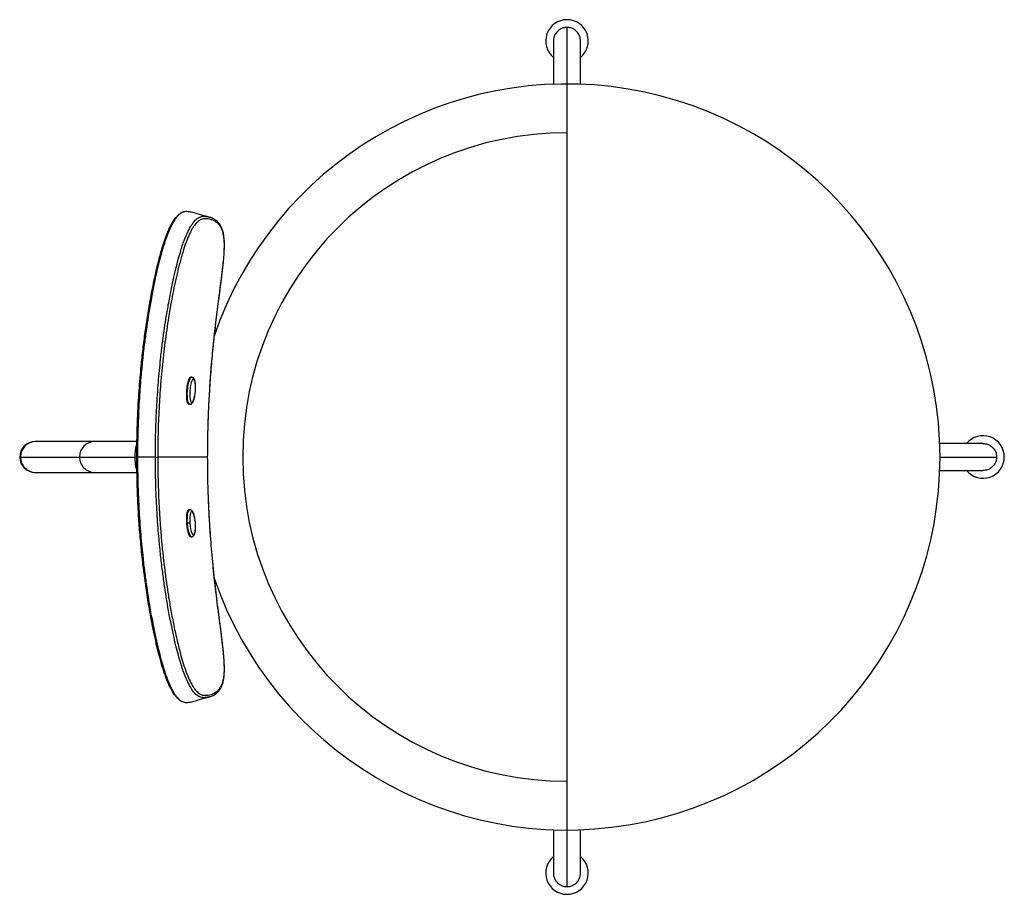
# Paper-space layout '_Top' of a CAD drawing. Header units: millimetres. Extents: x -282 to 226, y -226 to 226.
import ezdxf

# ---------------------------------------------------------------- set-up
doc = ezdxf.new("R2010")
doc.units = ezdxf.units.MM

psp = doc.layouts.new('_Top')

# ---------------------------------------------------------------- linework, layer by layer
at = {"color": 7, "linetype": 'Continuous', "lineweight": 25}
for p, q in [((0, 221.72), (0, -221.72)), ((-7, 214.68), (-7, 192.37)), ((7, 192.37), (7, 214.68)), ((-193.67, 41.17), (-194.11, 41.2)), ((-194.66, 27.2), (-195.1, 27.24)), ((-221.96, 8), (-274.43, 8)), ((-221.95, 8.26), (-222.23, 8)), ((214.68, 7), (192.37, 7)), ((-282.43, 0), (-221.98, 0)), ((-185.43, 0), (-211.19, 0)), ((192.5, 0), (221.72, 0)), ((-212.4, 0), (-221.62, 0)), ((-274.43, -8), (-221.89, -8)), ((-222.23, -8), (-222, -8.21)), ((192.37, -7), (214.68, -7)), ((-194.68, -27.21), (-195.11, -27.24)), ((-195.86, -34.25), (-196.34, -34.28)), ((-194.09, -41.2), (-193.66, -41.17)), ((-7, -192.37), (-7, -214.68)), ((7, -214.68), (7, -192.37))]:
    psp.add_line(p, q, dxfattribs=at)
at = {"color": 7, "linetype": 'Continuous', "lineweight": 25, "flags": 128}
for points in [[(-184.71, 123.83), (-189.2, 125.05), (-193.68, 126.27)], [(-194.16, 41.2), (-194.55, 41.04), (-194.94, 40.54), (-195.32, 39.72), (-195.66, 38.62), (-195.96, 37.31), (-196.19, 35.84), (-196.34, 34.28), (-196.41, 32.73), (-196.39, 31.25), (-196.28, 29.92), (-196.09, 28.8), (-195.83, 27.96), (-195.51, 27.43), (-195.15, 27.24)], [(-194.66, 27.2), (-195.03, 27.39), (-195.35, 27.92), (-195.61, 28.77), (-195.8, 29.88), (-195.91, 31.21), (-195.93, 32.69), (-195.86, 34.25), (-195.71, 35.8), (-195.48, 37.27), (-195.18, 38.59), (-194.83, 39.68), (-194.46, 40.5), (-194.06, 41.01), (-193.67, 41.17)], [(-192.78, 40.1), (-193.17, 39.91), (-193.56, 39.33), (-193.92, 38.38), (-194.24, 37.15), (-194.49, 35.72), (-194.65, 34.17), (-194.71, 32.62), (-194.67, 31.17), (-194.52, 29.92), (-194.29, 28.96), (-193.99, 28.35), (-193.62, 28.13)], [(-193.62, 28.13), (-193.24, 28.32), (-192.84, 28.91), (-192.48, 29.85), (-192.16, 31.08), (-191.91, 32.52), (-191.75, 34.06), (-191.69, 35.61), (-191.73, 37.06), (-191.88, 38.31), (-192.11, 39.27), (-192.42, 39.88), (-192.78, 40.1)], [(-195.16, -27.24), (-195.51, -27.43), (-195.83, -27.96), (-196.09, -28.8), (-196.28, -29.92), (-196.39, -31.25), (-196.41, -32.73), (-196.34, -34.28)], [(-195.86, -34.25), (-195.93, -32.69), (-195.91, -31.21), (-195.8, -29.88), (-195.61, -28.77), (-195.35, -27.92), (-195.03, -27.39), (-194.68, -27.21)], [(-191.75, -34.06), (-191.91, -32.52), (-192.16, -31.08), (-192.48, -29.85), (-192.84, -28.91), (-193.24, -28.32), (-193.62, -28.13), (-193.99, -28.35), (-194.29, -28.96), (-194.52, -29.92), (-194.67, -31.17), (-194.71, -32.62), (-194.65, -34.17)], [(-196.34, -34.28), (-196.19, -35.84), (-195.96, -37.31), (-195.66, -38.62), (-195.32, -39.72), (-194.94, -40.54), (-194.55, -41.04), (-194.16, -41.2), (-194.14, -41.2)], [(-193.66, -41.17), (-193.67, -41.17), (-194.06, -41.01), (-194.46, -40.5), (-194.83, -39.68), (-195.18, -38.59), (-195.48, -37.27), (-195.71, -35.8), (-195.86, -34.25)], [(-194.65, -34.17), (-194.49, -35.72), (-194.24, -37.15), (-193.92, -38.38), (-193.56, -39.33), (-193.17, -39.91), (-192.78, -40.1), (-192.42, -39.88), (-192.11, -39.27), (-191.88, -38.31), (-191.73, -37.06), (-191.69, -35.61), (-191.75, -34.06)], [(-191.72, -34.06), (-191.72, -34.06), (-191.75, -34.06)], [(-193.67, -126.27), (-189.18, -125.05), (-184.69, -123.83)]]:
    psp.add_lwpolyline(points, dxfattribs=at)
at = {"color": 7, "linetype": 'Continuous', "lineweight": 25}
for centre, radius, start, end in [((0, 214.68), 11, 309.5212, 230.4788), ((0, 0), 192.5, 198.9546, 161.0957), ((0, 0), 167.33, 90, 270), ((-193.76, 40.18), 0.988, 355.1228, 84.9314), ((-194.61, 28.19), 0.983, 266.6734, 356.8136), ((214.68, 0), 11, 219.5212, 140.4788), ((-274.43, 0), 8, 90, 270), ((-274.05, 0.02), 7.98, 90.1811, 180.1337), ((-243.61, 0.02), 7.98, 90.1811, 180.1337), ((-203.62, 0.77), 19.39, 160.8766, 182.281), ((-204.65, -0.91), 18.36, 177.1452, 199.8912), ((-274.05, -0.03), 7.97, 179.8198, 269.8655), ((-243.61, -0.03), 7.97, 179.8198, 269.8655), ((-191.53, -90.99), 56.91, 93.1459, 94.3658), ((0, -214.68), 11, 129.5212, 50.4788)]:
    psp.add_arc(centre, radius, start, end, dxfattribs=at)
for points, knots in [([(0, 221.72), (-0.66, 221.67), (-2.16, 221.54), (-4.14, 220.51), (-5.72, 218.92), (-6.78, 216.97), (-6.93, 215.46), (-7, 214.68)], [0, 0, 0, 0, 0.180348, 0.408698, 0.589524, 0.789249, 1, 1, 1, 1]), ([(7, 214.68), (6.93, 215.46), (6.78, 216.97), (5.72, 218.92), (4.14, 220.51), (2.16, 221.54), (0.66, 221.67), (0, 221.72)], [0, 0, 0, 0, 0.210751, 0.410476, 0.591302, 0.819652, 1, 1, 1, 1]), ([(-221.98, 0), (-221.98, 0.96), (-221.98, 2.82), (-221.95, 5.54), (-221.91, 8.31), (-221.86, 11.25), (-221.77, 14.57), (-221.65, 18.13), (-221.5, 21.94), (-221.26, 26.77), (-220.92, 32.47), (-220.43, 39.09), (-219.79, 46.45), (-218.93, 54.6), (-217.83, 63.39), (-216.56, 72.12), (-215.3, 79.66), (-214.13, 85.88), (-213.1, 90.98), (-212.03, 95.87), (-210.98, 100.25), (-210.03, 103.91), (-209.14, 107.1), (-208.19, 110.22), (-207.17, 113.2), (-206.09, 116.01), (-205.06, 118.32), (-204.11, 120.2), (-202.97, 122.17), (-201.6, 123.95), (-200.49, 125.05), (-199.96, 125.32), (-199.89, 125.35)], [0, 0, 0, 0, 0.020815, 0.040578, 0.059289, 0.081165, 0.104615, 0.131461, 0.158748, 0.18761, 0.236792, 0.282953, 0.3323, 0.397561, 0.4613, 0.525327, 0.589601, 0.627718, 0.663306, 0.703051, 0.737079, 0.761958, 0.786522, 0.810767, 0.835396, 0.859946, 0.884381, 0.902805, 0.921293, 0.957955, 0.994707, 1, 1, 1, 1]), ([(-198.13, 126.32), (-198.18, 126.31), (-198.55, 126.21), (-199.26, 125.8), (-200.22, 125.09), (-201.13, 124.15), (-202.26, 122.75), (-203.42, 120.87), (-204.58, 118.56), (-205.46, 116.62), (-206.33, 114.43), (-207.31, 111.72), (-208.44, 108.22), (-209.68, 103.84), (-210.99, 98.71), (-212.36, 92.72), (-213.8, 85.78), (-215.06, 78.87), (-216.17, 72.17), (-217.13, 65.69), (-218.09, 58.52), (-218.99, 50.67), (-219.71, 43.3), (-220.27, 36.49), (-220.7, 30.28), (-221.06, 23.66), (-221.36, 16.48), (-221.57, 8.54), (-221.6, 2.95), (-221.62, 0)], [0, 0, 0, 0, 0.004047, 0.029919, 0.053543, 0.073163, 0.092047, 0.127371, 0.145689, 0.16415, 0.182618, 0.202484, 0.230594, 0.263601, 0.300365, 0.343188, 0.393467, 0.449558, 0.490952, 0.536243, 0.587444, 0.643032, 0.702213, 0.743159, 0.786742, 0.83304, 0.882508, 0.937971, 1, 1, 1, 1]), ([(-212.4, 0), (-212.38, 3.14), (-212.35, 9.06), (-212.1, 17.45), (-211.77, 25), (-211.35, 31.93), (-210.87, 38.42), (-210.33, 44.54), (-209.67, 51.02), (-208.88, 57.79), (-207.96, 64.67), (-207.03, 70.9), (-205.96, 77.39), (-204.72, 84.13), (-203.31, 90.94), (-201.96, 96.82), (-200.66, 101.85), (-199.44, 106.15), (-198.33, 109.58), (-197.36, 112.24), (-196.22, 115.07), (-194.77, 118.08), (-193.33, 120.4), (-192.21, 121.76), (-191.24, 122.74), (-190.16, 123.52), (-188.97, 124.05), (-187.67, 124.27), (-186.28, 124.15), (-185.25, 124.01), (-184.72, 123.83), (-184.68, 123.82)], [0, 0, 0, 0, 0.059196, 0.111517, 0.158098, 0.201666, 0.242387, 0.280706, 0.317379, 0.365178, 0.409168, 0.448146, 0.483861, 0.533173, 0.577382, 0.615041, 0.647386, 0.676444, 0.701223, 0.718763, 0.735098, 0.767685, 0.799155, 0.816024, 0.833573, 0.858459, 0.886023, 0.916796, 0.954683, 0.996686, 1, 1, 1, 1]), ([(-185.43, 0), (-185.4, 3.97), (-185.35, 11.76), (-184.98, 23.2), (-184.4, 34.32), (-183.61, 45.4), (-182.61, 56.58), (-181.38, 67.77), (-180.19, 77.36), (-179.15, 85.32), (-178.32, 91.69), (-177.63, 97.37), (-177.12, 102.32), (-176.83, 106.51), (-176.76, 110.25), (-176.99, 113.31), (-177.46, 115.72), (-178.1, 117.61), (-178.88, 119.07), (-179.86, 120.3), (-181.03, 121.33), (-182.42, 122.09), (-183.88, 122.61), (-185.39, 122.92), (-186.95, 123.06), (-188.47, 122.8), (-189.99, 121.99), (-191.49, 120.6), (-192.84, 118.78), (-193.95, 116.82), (-195.06, 114.6), (-196.42, 111.36), (-198.02, 106.7), (-199.52, 101.5), (-200.94, 95.88), (-202.23, 90.18), (-203.44, 84.33), (-204.97, 76.16), (-206.65, 65.64), (-208.32, 52.61), (-209.61, 39.61), (-210.5, 26.6), (-211.08, 13.48), (-211.15, 4.58), (-211.19, 0)], [0, 0, 0, 0, 0.037686, 0.073889, 0.108612, 0.143498, 0.179446, 0.215364, 0.250803, 0.271938, 0.292824, 0.313442, 0.32916, 0.344779, 0.360489, 0.376053, 0.391729, 0.407344, 0.422918, 0.438558, 0.459002, 0.479941, 0.50087, 0.521722, 0.542446, 0.563223, 0.578822, 0.594467, 0.610098, 0.617946, 0.625824, 0.641475, 0.657176, 0.675876, 0.694014, 0.712721, 0.73163, 0.750793, 0.791643, 0.832774, 0.875378, 0.915604, 0.956501, 1, 1, 1, 1]), ([(-198.46, 126.26), (-198.69, 126.19), (-199.08, 126.09), (-199.51, 125.76), (-199.69, 125.62)], [0, 0, 0, 0, 0.594054, 1, 1, 1, 1]), ([(-193.69, 126.26), (-194.06, 126.36), (-194.85, 126.55), (-196.03, 126.66), (-197.13, 126.65), (-197.83, 126.42), (-198.13, 126.32)], [0, 0, 0, 0, 0.266049, 0.56575, 0.813816, 1, 1, 1, 1]), ([(-185.43, 0), (-185.42, 2), (-185.41, 5.68), (-185.33, 10.71), (-185.23, 14.76), (-185.13, 18.06), (-185.03, 20.96), (-184.92, 23.8), (-184.79, 26.68), (-184.38, 34.73), (-183.64, 45.45), (-182.38, 58.78), (-181.16, 69.6), (-180, 78.81), (-179.01, 86.38), (-178.23, 92.36), (-177.59, 97.71), (-177.11, 102.4), (-176.83, 106.38), (-176.73, 110), (-176.89, 113.06), (-177.28, 115.56), (-177.86, 117.56), (-178.58, 119.18), (-179.36, 120.37), (-180.16, 121.29), (-180.96, 122.01), (-181.88, 122.64), (-183.11, 123.31), (-184.12, 123.64), (-184.68, 123.82)], [0, 0, 0, 0, 0.037636, 0.069109, 0.094424, 0.113699, 0.131163, 0.148945, 0.167044, 0.185359, 0.300482, 0.369017, 0.437524, 0.505972, 0.544888, 0.5837, 0.622493, 0.651791, 0.680942, 0.710381, 0.739634, 0.768959, 0.798313, 0.827499, 0.856742, 0.880508, 0.904818, 0.930026, 0.961219, 1, 1, 1, 1]), ([(-191.72, 34.13), (-191.7, 34.51), (-191.65, 35.38), (-191.66, 36.68), (-191.76, 37.95), (-191.94, 39.07), (-192.2, 39.94), (-192.54, 40.56), (-193.01, 41), (-193.45, 41.16), (-193.68, 41.17), (-193.71, 41.17)], [0, 0, 0, 0, 0.113714, 0.253495, 0.394253, 0.53742, 0.686368, 0.808996, 0.900559, 0.989156, 1, 1, 1, 1]), ([(-194.63, 27.2), (-194.41, 27.23), (-193.99, 27.28), (-193.51, 27.64), (-193.11, 28.13), (-192.75, 28.84), (-192.4, 29.84), (-192.11, 31.06), (-191.88, 32.43), (-191.76, 33.47), (-191.73, 34.04), (-191.72, 34.13)], [0, 0, 0, 0, 0.090816, 0.176873, 0.276797, 0.41197, 0.550371, 0.695195, 0.835659, 0.974411, 1, 1, 1, 1]), ([(214.68, 7), (215.46, 6.93), (216.97, 6.78), (218.92, 5.72), (220.51, 4.14), (221.54, 2.16), (221.67, 0.66), (221.72, 0)], [0, 0, 0, 0, 0.210751, 0.410476, 0.591302, 0.819652, 1, 1, 1, 1]), ([(-221.98, 0), (-221.99, 0), (-222, 0), (-221.97, 0), (-221.93, 0), (-221.87, 0), (-221.77, 0), (-221.68, 0), (-221.62, 0)], [0, 0, 0, 0, 0.239457, 0.368361, 0.5, 0.631639, 0.760543, 1, 1, 1, 1]), ([(-212.4, 0), (-212.27, 0), (-212.08, 0), (-211.82, 0), (-211.64, 0), (-211.47, 0), (-211.3, 0), (-211.23, 0), (-211.19, 0)], [0, 0, 0, 0, 0.239457, 0.368361, 0.5, 0.631639, 0.760543, 1, 1, 1, 1]), ([(221.72, 0), (221.67, -0.66), (221.54, -2.16), (220.51, -4.14), (218.92, -5.72), (216.97, -6.78), (215.46, -6.93), (214.68, -7)], [0, 0, 0, 0, 0.180348, 0.408698, 0.589524, 0.789249, 1, 1, 1, 1]), ([(-199.96, -125.33), (-199.99, -125.31), (-200.33, -125.12), (-201.03, -124.49), (-202.25, -123.18), (-203.46, -121.4), (-204.6, -119.26), (-205.43, -117.52), (-206.24, -115.61), (-207.03, -113.57), (-207.82, -111.33), (-208.91, -107.93), (-210.19, -103.37), (-211.62, -97.67), (-212.92, -91.86), (-214.14, -85.9), (-215.49, -78.6), (-216.9, -69.96), (-218.26, -60.15), (-219.42, -50.19), (-220.35, -40.35), (-221.09, -30.23), (-221.59, -20.45), (-221.92, -10.27), (-221.96, -3.58), (-221.98, 0)], [0, 0, 0, 0, 0.002511, 0.026681, 0.0509, 0.087677, 0.105747, 0.124445, 0.141705, 0.159595, 0.178277, 0.197895, 0.241333, 0.283601, 0.327413, 0.371651, 0.4166, 0.489498, 0.562437, 0.632656, 0.708354, 0.777812, 0.854128, 0.921948, 1, 1, 1, 1]), ([(-221.62, 0), (-221.6, -3.27), (-221.56, -9.43), (-221.3, -18.15), (-220.95, -26), (-220.51, -33.19), (-220, -39.92), (-219.43, -46.25), (-218.74, -52.97), (-217.91, -59.95), (-216.95, -66.99), (-215.99, -73.27), (-214.91, -79.75), (-213.66, -86.46), (-212.25, -93.23), (-210.9, -99.08), (-209.61, -104.08), (-208.4, -108.34), (-207.31, -111.74), (-206.34, -114.42), (-205.19, -117.29), (-203.74, -120.34), (-202.3, -122.69), (-201.2, -124.07), (-200.31, -125), (-199.38, -125.72), (-198.71, -126.13), (-198.37, -126.23), (-198.34, -126.24)], [0, 0, 0, 0, 0.069227, 0.130228, 0.184493, 0.23523, 0.282554, 0.327144, 0.369787, 0.425254, 0.475792, 0.520038, 0.559615, 0.61486, 0.664253, 0.706157, 0.7425, 0.774621, 0.802083, 0.821726, 0.840485, 0.87726, 0.912104, 0.930579, 0.949786, 0.972642, 0.99747, 1, 1, 1, 1]), ([(-184.68, -123.82), (-184.73, -123.83), (-185.21, -123.99), (-186.14, -124.13), (-187.36, -124.25), (-188.47, -124.16), (-189.49, -123.84), (-190.47, -123.32), (-191.39, -122.59), (-192.28, -121.69), (-193.37, -120.33), (-194.8, -118.03), (-196.23, -115.04), (-197.37, -112.22), (-198.33, -109.59), (-199.41, -106.26), (-200.6, -102.08), (-201.87, -97.18), (-203.2, -91.43), (-204.59, -84.79), (-205.82, -78.19), (-206.9, -71.75), (-207.85, -65.45), (-208.81, -58.39), (-209.73, -50.61), (-210.46, -43.26), (-211.02, -36.47), (-211.46, -30.28), (-211.83, -23.68), (-212.14, -16.5), (-212.35, -8.55), (-212.38, -2.96), (-212.4, 0)], [0, 0, 0, 0, 0.004089, 0.041172, 0.074749, 0.101725, 0.125805, 0.147919, 0.168264, 0.185343, 0.201751, 0.232613, 0.265053, 0.281549, 0.298793, 0.322863, 0.350981, 0.382773, 0.419414, 0.462596, 0.510887, 0.546134, 0.585666, 0.630883, 0.680455, 0.733348, 0.769918, 0.808858, 0.850305, 0.894566, 0.944263, 1, 1, 1, 1]), ([(-211.19, 0), (-211.17, -2.69), (-211.15, -7.82), (-210.96, -15.3), (-210.67, -22.65), (-210.27, -29.95), (-209.74, -37.37), (-209.12, -44.58), (-208.39, -51.63), (-207.56, -58.55), (-206.64, -65.41), (-205.59, -72.29), (-204.59, -78.17), (-203.68, -83.05), (-202.89, -87.02), (-202.05, -90.96), (-201.18, -94.78), (-200.2, -98.85), (-199.05, -103.15), (-197.68, -107.76), (-196.15, -112.08), (-194.5, -115.83), (-193.1, -118.36), (-192.02, -119.88), (-191.15, -120.9), (-190.24, -121.75), (-189.29, -122.37), (-188.1, -122.89), (-186.72, -123.06), (-185.17, -122.89), (-183.8, -122.58), (-182.58, -122.14), (-181.52, -121.61), (-180.52, -120.9), (-179.67, -120.07), (-178.99, -119.19), (-178.45, -118.29), (-177.89, -117.03), (-177.34, -115.28), (-176.92, -112.73), (-176.75, -109.54), (-176.88, -105.69), (-177.2, -101.45), (-177.73, -96.46), (-178.43, -90.78), (-179.27, -84.45), (-180.37, -75.99), (-181.68, -65.26), (-183.03, -52.31), (-184.08, -39.43), (-184.83, -26.56), (-185.33, -13.5), (-185.39, -4.57), (-185.43, 0)], [0, 0, 0, 0, 0.0255583, 0.0486219, 0.0710244, 0.0953462, 0.1179961, 0.1416252, 0.1640123, 0.1852125, 0.2078164, 0.2296387, 0.2513071, 0.2643883, 0.2767654, 0.2897716, 0.3027411, 0.314132, 0.3298481, 0.3455822, 0.3612175, 0.3769259, 0.392513, 0.4003594, 0.4082887, 0.4185939, 0.4290256, 0.4397366, 0.4604555, 0.4813308, 0.5021127, 0.5177203, 0.5333608, 0.5493754, 0.5646061, 0.5752537, 0.5855767, 0.5958974, 0.6114961, 0.6271545, 0.6427532, 0.658402, 0.674021, 0.6896054, 0.7102177, 0.7309717, 0.7518163, 0.7924653, 0.8342115, 0.87589, 0.9152925, 0.9566605, 1, 1, 1, 1]), ([(-184.68, -123.82), (-184.16, -123.66), (-183.23, -123.36), (-182.06, -122.75), (-181.2, -122.18), (-180.5, -121.61), (-179.86, -120.96), (-179.17, -120.1), (-178.44, -118.92), (-177.75, -117.25), (-177.2, -115.19), (-176.85, -112.61), (-176.73, -109.48), (-176.86, -105.81), (-177.16, -101.82), (-177.65, -97.12), (-178.3, -91.79), (-179.08, -85.83), (-180.19, -77.34), (-181.58, -66.24), (-183.02, -52.52), (-184.01, -40.31), (-184.66, -29.67), (-184.97, -22.71), (-185.14, -17.79), (-185.24, -14.53), (-185.33, -10.54), (-185.41, -5.59), (-185.42, -1.97), (-185.43, 0)], [0, 0, 0, 0, 0.036137, 0.065659, 0.088601, 0.108984, 0.128944, 0.148509, 0.177628, 0.206778, 0.235808, 0.265082, 0.29416, 0.323367, 0.352398, 0.38134, 0.420119, 0.458708, 0.497264, 0.583804, 0.670499, 0.757222, 0.814438, 0.870866, 0.887995, 0.907049, 0.932023, 0.963003, 1, 1, 1, 1]), ([(-185.43, 0), (-185.4, 0), (-185.38, 0), (-185.42, 0), (-185.43, 0)], [0, 0, 0, 0, 0.769895, 1, 1, 1, 1]), ([(-191.72, -34.06), (-191.74, -33.82), (-191.8, -33.09), (-191.96, -31.91), (-192.21, -30.61), (-192.52, -29.46), (-192.91, -28.49), (-193.32, -27.81), (-193.85, -27.38), (-194.33, -27.17), (-194.6, -27.22), (-194.67, -27.24)], [0, 0, 0, 0, 0.07221, 0.210272, 0.349132, 0.489669, 0.634129, 0.788847, 0.882091, 0.97028, 1, 1, 1, 1]), ([(-193.66, -41.14), (-193.52, -41.13), (-193.18, -41.1), (-192.74, -40.77), (-192.38, -40.3), (-192.09, -39.63), (-191.86, -38.67), (-191.7, -37.43), (-191.65, -36.07), (-191.67, -34.92), (-191.71, -34.25), (-191.72, -34.06)], [0, 0, 0, 0, 0.058553, 0.146086, 0.237969, 0.35598, 0.511748, 0.661103, 0.804015, 0.944514, 1, 1, 1, 1]), ([(-199.76, -125.6), (-199.68, -125.66), (-199.3, -125.98), (-198.95, -126.1), (-198.68, -126.2)], [0, 0, 0, 0, 0.202988, 1, 1, 1, 1]), ([(-198.34, -126.24), (-198.04, -126.36), (-197.35, -126.61), (-196.27, -126.68), (-195.05, -126.57), (-194.15, -126.43), (-193.69, -126.27), (-193.67, -126.27)], [0, 0, 0, 0, 0.179768, 0.401928, 0.678454, 0.98386, 1, 1, 1, 1]), ([(-7, -214.68), (-7, -215.27), (-6.93, -215.86), (-6.64, -216.98), (-6.43, -217.51), (-5.92, -218.48), (-5.61, -218.93), (-4.94, -219.7), (-4.57, -220.03), (-3.83, -220.6), (-3.44, -220.83), (-2.69, -221.2), (-2.32, -221.34), (-1.24, -221.65), (-0.58, -221.72), (0, -221.72)], [0, 0, 0, 0, 0.125, 0.125, 0.25, 0.25, 0.375, 0.375, 0.5, 0.5, 0.625, 0.625, 0.75, 0.75, 1, 1, 1, 1]), ([(0, -221.72), (0.58, -221.72), (1.24, -221.65), (2.32, -221.34), (2.69, -221.2), (3.44, -220.83), (3.83, -220.6), (4.57, -220.03), (4.94, -219.7), (5.61, -218.93), (5.92, -218.48), (6.43, -217.51), (6.64, -216.98), (6.93, -215.86), (7, -215.27), (7, -214.68)], [0, 0, 0, 0, 0.25, 0.25, 0.375, 0.375, 0.5, 0.5, 0.625, 0.625, 0.75, 0.75, 0.875, 0.875, 1, 1, 1, 1])]:
    psp.add_open_spline(points, degree=3, knots=knots, dxfattribs=at)

doc.saveas('drawing.dxf')
